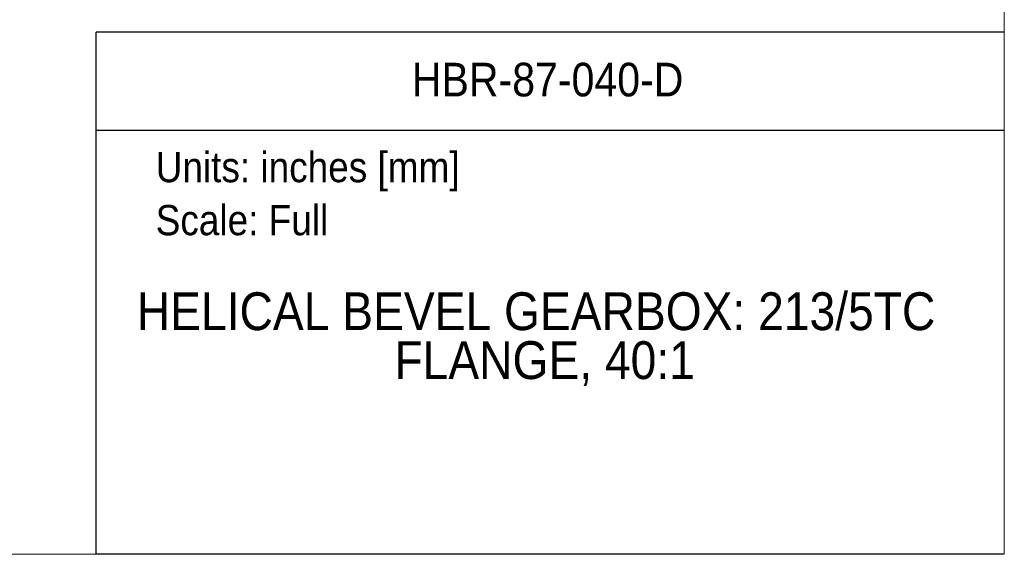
# Model space of a CAD drawing. Header units: inches. Extents: x 0 to 85, y 0 to 55.
# Tile 6 of 26: x 60.6 to 85, y 0 to 13.3. Entities that reach past the tile are written whole.
import ezdxf
from ezdxf.enums import TextEntityAlignment as Align

# ---------------------------------------------------------------- set-up
doc = ezdxf.new("R2010")
doc.units = ezdxf.units.IN
doc.header["$LTSCALE"] = 5
doc.header["$MEASUREMENT"] = 0
doc.linetypes.add('SLD-Solid', pattern=[0])
doc.layers.add('SLD-DEFPOINTS', color=7, linetype='Continuous')
doc.layers.add('TEXT', color=140, linetype='SLD-Solid', lineweight=25)
doc.styles.add('SLDTEXTSTYLE0', font='GOTHIC.TTF', dxfattribs={"width": 0.913})

# ---------------------------------------------------------------- blocks, each defined once
blk = doc.blocks.new('Block1')
at = {"color": 140, "linetype": 'SLD-Solid', "lineweight": 18}
blk.add_line((85, 0), (85, 12.945), dxfattribs=at)
at = {"layer": 'TEXT'}
for p, q in [((85, 12.945), (62.5, 12.945)), ((62.5, 0), (62.5, 12.945)), ((62.5, 10.511), (85, 10.511)), ((85, 0), (62.5, 0))]:
    blk.add_line(p, q, dxfattribs=at)
at = {"layer": 'TEXT', "char_height": 0.75, "attachment_point": 1, "style": 'SLDTEXTSTYLE0'}
for s, insert in [('Units: inches [mm]', (63.973, 9.974)), ('Scale: Full', (63.973, 8.66))]:
    blk.add_mtext(s, dxfattribs=dict(at, insert=insert))
at = {"layer": 'TEXT', "color": 140, "style": 'SLDTEXTSTYLE0', "width": 0.913}
for tag, height, p in [('AUTOATTR0', 0.833, (70.32, 11.102)), ('AUTOATTR1_0', 0.938, (63.506, 5.276)), ('AUTOATTR1_1', 0.938, (69.888, 4.064))]:
    blk.add_attdef(tag, text='', height=height, dxfattribs=at).set_placement(p, align=Align.BOTTOM_LEFT)
blk = doc.blocks.new('Block2')
at = {"color": 7, "linetype": 'SLD-Solid', "lineweight": 18}
for q in [(85, 55), (0, 0)]:
    blk.add_line((85, 0), q, dxfattribs=at)

msp = doc.modelspace()

# ---------------------------------------------------------------- block references
at = {"layer": 'SLD-DEFPOINTS'}
msp.add_blockref('Block2', (0, 0), dxfattribs=at)
ref = msp.add_blockref('Block1', (0, 0), dxfattribs=at)
ref.add_attrib('AUTOATTR0', 'HBR-87-040-D', dxfattribs={"layer": 'TEXT', "height": 0.83333, "style": 'SLDTEXTSTYLE0', "width": 0.913}).set_placement((70.32, 11.102), align=Align.BOTTOM_LEFT)
ref.add_attrib('AUTOATTR1_0', 'HELICAL BEVEL GEARBOX: 213/5TC ', dxfattribs={"layer": 'TEXT', "height": 0.9375, "style": 'SLDTEXTSTYLE0', "width": 0.913}).set_placement((63.506, 5.276), align=Align.BOTTOM_LEFT)
ref.add_attrib('AUTOATTR1_1', 'FLANGE, 40:1', dxfattribs={"layer": 'TEXT', "height": 0.9375, "style": 'SLDTEXTSTYLE0', "width": 0.913}).set_placement((69.888, 4.064), align=Align.BOTTOM_LEFT)

doc.saveas('drawing.dxf')
